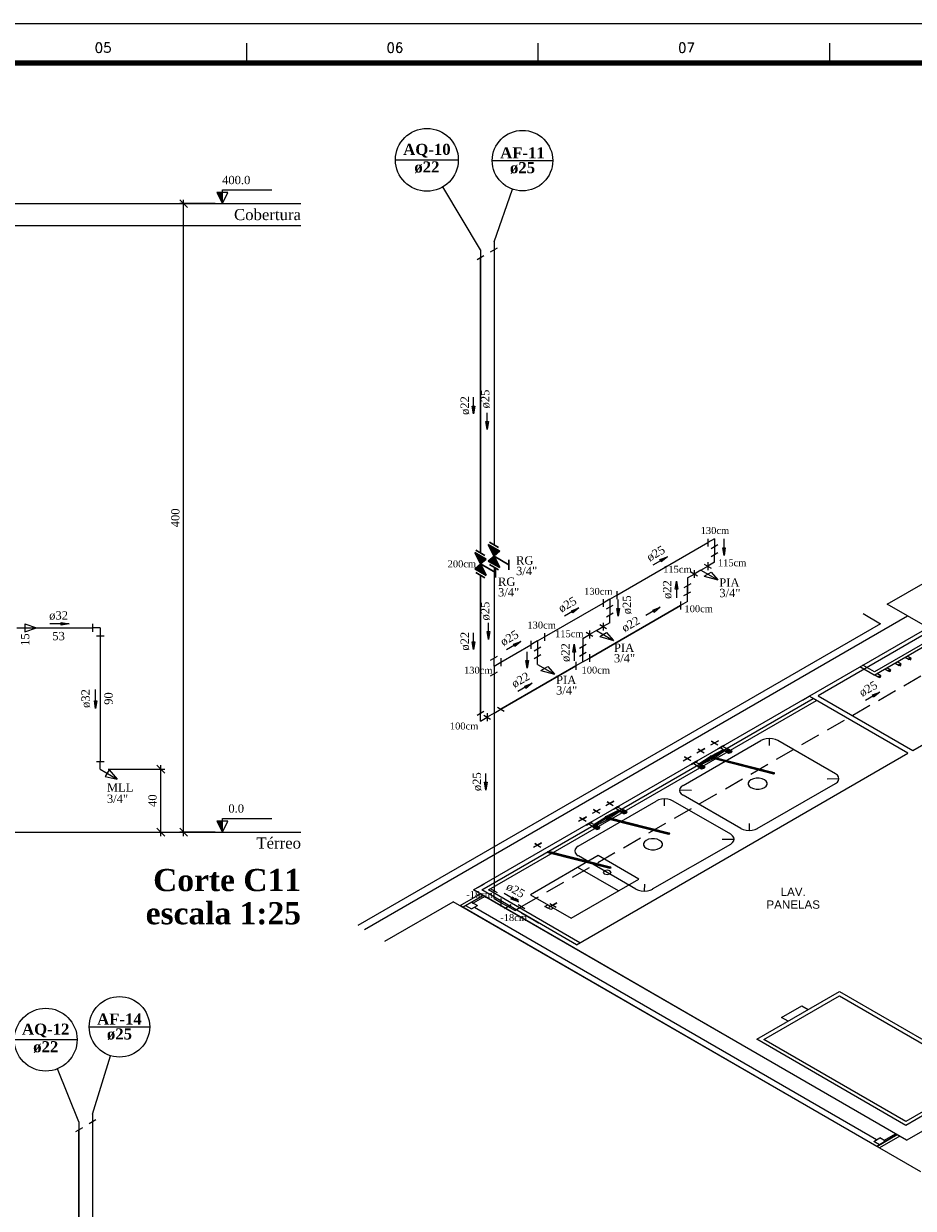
# Model space of a CAD drawing. Header units: millimetres. Extents: x 335 to 91625, y -1 to 84.
# Tile 49 of 62: x 367 to 389, y 53 to 84. Entities that reach past the tile are written whole.
import ezdxf

# ---------------------------------------------------------------- set-up
doc = ezdxf.new("R2010")
doc.units = ezdxf.units.MM
doc.header["$MEASUREMENT"] = 0
doc.linetypes.add('Dashed', pattern=[0.75, 0.5, -0.25])
for name, color, linetype, lineweight in [('AF-Colunas', 7, 'Continuous', 20), ('AF-Conexões', 7, 'Continuous', 20), ('AF-Conexões detalhe', 7, 'Continuous', 20), ('AF-Indicação coluna', 5, 'Continuous', 20), ('AF-Sentido tubo', 7, 'Continuous', 20), ('AF-Textos coluna', 7, 'Continuous', 20), ('AF-Textos conexão', 7, 'Continuous', 20), ('AF-Textos tubo', 7, 'Continuous', 20), ('AF-Tubos', 5, 'Continuous', 20), ('AF-Tubos detalhe', 5, 'Continuous', 20), ('AQ-Colunas', 7, 'Continuous', 20), ('AQ-Conexões detalhe', 7, 'Continuous', 20), ('AQ-Indicação coluna', 5, 'Continuous', 20), ('AQ-Sentido tubo', 7, 'Continuous', 20), ('AQ-Textos coluna', 7, 'Continuous', 20), ('AQ-Textos conexão', 7, 'Continuous', 20), ('AQ-Textos tubo', 7, 'Continuous', 20), ('AQ-Tubos detalhe', 1, 'Continuous', 30), ('DI-Cotas', 7, 'Continuous', 20), ('DI-Eixos', 7, 'Continuous', 20), ('DI-Níveis', 7, 'Continuous', 20), ('DI-Textos', 7, 'Continuous', 20), ('DI-Títulos', 3, 'Continuous', 30), ('Simbolos', 1, 'Continuous', 30), ('SIMBOLOS INT', 8, 'Continuous', 5), ('Simbolos_int', 1, 'Continuous', 30)]:
    doc.layers.add(name, color=color, linetype=linetype, lineweight=lineweight)
doc.layers.add('Margem', color=4, linetype='Continuous')
doc.styles.add('Arial', font='arial.ttf')
doc.styles.add('ROMANS', font='ROMANS')
doc.styles.add('TimesNewRoman', font='times.ttf')
doc.styles.add('TimesNewRomanN', font='timesbd.ttf')
doc.dimstyles.get("Standard").update_dxf_attribs({"dimtxt": 0.18, "dimasz": 0.18, "dimexe": 0.18, "dimexo": 0.0625, "dimgap": 0.09, "dimtad": 0, "dimtih": 1, "dimtoh": 1, "dimdec": 4, "dimzin": 0, "dimdsep": 46, "dimtxsty": 'Standard', "dimcen": 0.09, "dimadec": 0, "dimazin": 0, "dimtfac": 1, "dimtdec": 4, "dimtofl": 0, "dimtmove": 0, "dimatfit": 3, "dimfxl": 0, "dimtolj": 1, "dimtzin": 0, "dimarcsym": 0})
doc.dimstyles.new('UM_25.000000', dxfattribs={"dimtxt": 0.18, "dimasz": 0.2, "dimexe": 0.1, "dimexo": 0.2, "dimgap": 0, "dimtad": 1, "dimtih": 1, "dimtoh": 1, "dimdec": 1, "dimlfac": 25, "dimzin": 0, "dimdsep": 46, "dimtxsty": 'Standard', "dimblk": 'CLOSED', "dimblk1": 'CLOSED', "dimblk2": 'CLOSED', "dimcen": 0.09, "dimdle": 0.1, "dimadec": 1, "dimazin": 2, "dimtfac": 1, "dimtdec": 4, "dimtofl": 0, "dimtmove": 0, "dimatfit": 3, "dimldrblk": 'CLOSED', "dimfxl": 0, "dimtolj": 1, "dimarcsym": 0})

# ---------------------------------------------------------------- blocks, each defined once
blk = doc.blocks.new('_OBLIQUE')
at = {"color": 0, "linetype": 'ByBlock', "lineweight": -2}
blk.add_line((-0.5, -0.5), (0.5, 0.5), dxfattribs=at)
blk = doc.blocks.new('*D3')
at = {"layer": 'Defpoints', "color": 0}
for p in [(370.861, 79.006), (371.861, 79.006), (371.861, 63.006)]:
    blk.add_point(p, dxfattribs=at)
at = {"layer": 'DI-Cotas', "color": 0, "linetype": 'Continuous', "lineweight": -2}
for p, q in [((370.861, 62.906), (370.861, 79.106)), ((371.661, 79.006), (370.761, 79.006)), ((371.661, 63.006), (370.761, 63.006))]:
    blk.add_line(p, q, dxfattribs=at)
at = {"layer": 'DI-Cotas', "color": 0, "lineweight": -2, "xscale": 0.2, "yscale": 0.2, "zscale": 0.2}
for p, rotation in [((370.861, 79.006), 90), ((370.861, 63.006), 270)]:
    blk.add_blockref('_OBLIQUE', p, dxfattribs=dict(at, rotation=rotation))
at = {"layer": 'DI-Cotas', "color": 7, "insert": (370.649, 71.006), "char_height": 0.2118, "attachment_point": 5, "rotation": 90, "style": 'TimesNewRoman'}
blk.add_mtext('\\A1;400', dxfattribs=at)
blk = doc.blocks.new('*D4')
at = {"color": 0, "lineweight": -2}
for p, q in [((368.937, 64.606), (370.379, 64.606)), ((370.279, 62.906), (370.279, 64.706)), ((367.079, 63.006), (370.379, 63.006))]:
    blk.add_line(p, q, dxfattribs=at)
at = {"layer": 'Defpoints', "color": 0}
for p in [(368.737, 64.606), (370.279, 64.606), (366.879, 63.006)]:
    blk.add_point(p, dxfattribs=at)
at = {"color": 0, "lineweight": -2, "xscale": 0.2, "yscale": 0.2, "zscale": 0.2}
for p, rotation in [((370.279, 64.606), 90), ((370.279, 63.006), 270)]:
    blk.add_blockref('_OBLIQUE', p, dxfattribs=dict(at, rotation=rotation))
at = {"color": 7, "insert": (370.067, 63.806), "char_height": 0.2118, "attachment_point": 5, "rotation": 90, "style": 'TimesNewRoman'}
blk.add_mtext('\\A1;40', dxfattribs=at)

msp = doc.modelspace()

# ---------------------------------------------------------------- hatches: boundary and pattern name
at = {"layer": 'DI-Níveis', "linetype": 'Continuous'}
for points in [[(371.8496, 79.0057), (371.8496, 79.2857), (371.7096, 79.2857), (371.8496, 79.0057)], [(371.8496, 63.0057), (371.8496, 63.2857), (371.7096, 63.2857), (371.8496, 63.0057)]]:
    msp.add_hatch(color=256, dxfattribs=at).paths.add_polyline_path(points)
at = {"layer": 'Simbolos', "linetype": 'Continuous'}
for points in [[(378.7675, 70.032), (378.6212, 70.3265), (378.9122, 70.1585)], [(378.4211, 69.832), (378.2748, 70.1265), (378.5658, 69.9585)], [(378.6212, 69.9065), (378.9122, 69.7385), (378.7675, 70.032)], [(378.2748, 69.7065), (378.5658, 69.5385), (378.4211, 69.832)]]:
    msp.add_hatch(color=256, dxfattribs=at).paths.add_polyline_path(points)

# ---------------------------------------------------------------- linework, layer by layer
at = {"color": 7}
for p, q in [((378.2466, 61.532), (400.4636, 74.359)), ((388.7826, 68.809), (389.8166, 69.406)), ((391.7646, 68.992), (388.4576, 67.082)), ((389.8166, 68.212), (388.7826, 68.809)), ((375.4706, 60.527), (389.2996, 68.51)), ((388.1676, 68.57), (388.6136, 68.312)), ((388.6136, 68.312), (375.2996, 60.626)), ((388.4546, 67.003), (390.1536, 67.984)), ((388.4576, 67.082), (388.1586, 67.255)), ((388.9826, 67.307), (389.0866, 67.247)), ((389.1386, 67.277), (389.0346, 67.337)), ((389.2396, 67.456), (389.3436, 67.396)), ((389.3956, 67.426), (389.2916, 67.486)), ((388.4546, 67.003), (388.0886, 67.214)), ((388.4656, 67.009), (388.5696, 66.949)), ((388.6236, 66.98), (388.5196, 67.04)), ((388.7256, 67.159), (388.8286, 67.099)), ((388.8786, 67.127), (388.7746, 67.187)), ((378.4546, 61.532), (386.8986, 66.407)), ((378.6236, 61.534), (386.9816, 66.359)), ((389.3126, 65.014), (386.8986, 66.407)), ((380.8686, 60.139), (389.3126, 65.014)), ((389.2786, 55.164), (400.8476, 61.843)), ((389.2786, 55.164), (378.2466, 61.532)), ((380.8686, 60.139), (378.4546, 61.532)), ((380.9546, 60.188), (378.6236, 61.534)), ((375.9876, 60.228), (377.7296, 61.234)), ((389.6436, 54.356), (377.7296, 61.234)), ((377.9046, 61.133), (378.4216, 61.432)), ((378.4866, 61.394), (377.9686, 61.096)), ((377.9686, 61.096), (378.4866, 61.394)), ((378.1926, 61.225), (377.9686, 61.096)), ((378.0396, 61.136), (378.1926, 61.225)), ((378.1926, 61.225), (378.3456, 61.136)), ((378.1926, 61.225), (378.2366, 61.199)), ((378.5306, 61.369), (378.2366, 61.199)), ((378.5306, 61.369), (378.4216, 61.432)), ((378.4216, 61.432), (378.4866, 61.394)), ((378.4866, 61.394), (389.0366, 55.303)), ((377.9046, 61.133), (377.9686, 61.096)), ((377.9686, 61.096), (377.9046, 61.133)), ((388.5196, 55.005), (377.9686, 61.096)), ((378.0396, 61.136), (378.1926, 61.048)), ((378.1926, 61.048), (378.3456, 61.136)), ((378.2676, 61.091), (388.5146, 55.176)), ((388.4396, 55.132), (388.5926, 55.221)), ((388.5196, 55.005), (389.0366, 55.303)), ((389.0366, 55.303), (388.5196, 55.005)), ((389.1066, 55.263), (388.5896, 54.964)), ((388.7436, 55.134), (388.5926, 55.221)), ((388.7016, 55.158), (388.9956, 55.327)), ((388.9956, 55.327), (389.1066, 55.263)), ((389.0366, 55.303), (389.1066, 55.263)), ((388.5896, 55.045), (388.4396, 55.132)), ((388.7436, 55.134), (388.5196, 55.005)), ((388.5896, 54.964), (388.5196, 55.005)), ((388.5896, 54.964), (388.5196, 55.005)), ((388.5896, 55.045), (388.7436, 55.134)), ((388.7016, 55.158), (388.7436, 55.134))]:
    msp.add_line(p, q, dxfattribs=at)
at = {"color": 7, "linetype": 'Dashed'}
for p, q in [((386.6236, 66.368), (386.7946, 66.467)), ((388.3456, 65.572), (386.7946, 66.467)), ((378.3506, 61.592), (378.5226, 61.691)), ((379.3039, 61.3203), (379.3899, 61.2703)), ((379.4706, 60.946), (379.5596, 60.895)), ((379.5596, 60.895), (379.9016, 60.697)), ((379.8186, 60.745), (379.9016, 60.697))]:
    msp.add_line(p, q, dxfattribs=at)
at = {"color": 8}
for p, q in [((383.5836, 64.193), (385.5656, 65.338)), ((384.4796, 65.131), (384.6276, 65.216)), ((384.6356, 65.212), (384.4876, 65.126)), ((384.5866, 65.192), (384.5186, 65.153)), ((384.7446, 65.011), (384.5366, 65.155)), ((384.8336, 65.062), (384.5916, 65.186)), ((384.6356, 65.212), (384.6276, 65.216)), ((385.7816, 65.213), (385.7846, 65.389)), ((387.4646, 64.49), (385.9976, 65.338)), ((383.9886, 64.742), (384.2716, 64.93)), ((384.0096, 64.73), (384.2716, 64.882)), ((384.0306, 64.718), (384.3576, 64.88)), ((384.6046, 65.098), (384.2796, 64.934)), ((384.2906, 64.916), (385.9166, 64.502)), ((384.3036, 64.894), (385.8826, 64.492)), ((384.3316, 64.925), (385.9006, 64.526)), ((384.6206, 65.083), (384.3626, 64.934)), ((384.6466, 65.074), (384.3966, 64.906)), ((384.4876, 65.126), (384.4796, 65.131)), ((384.6516, 65.065), (384.7396, 65.116)), ((384.7446, 65.011), (384.6516, 65.065)), ((384.7446, 65.023), (384.6616, 65.071)), ((384.7316, 65.045), (384.6746, 65.078)), ((384.7556, 65.059), (384.6986, 65.092)), ((384.7736, 65.069), (384.7166, 65.102)), ((384.8176, 65.065), (384.7346, 65.113)), ((384.8336, 65.062), (384.7396, 65.116)), ((383.9396, 64.819), (383.7886, 64.732)), ((383.7966, 64.727), (383.7886, 64.732)), ((383.7966, 64.727), (383.9476, 64.814)), ((383.8976, 64.795), (383.8276, 64.754)), ((384.0536, 64.612), (383.8456, 64.756)), ((384.1446, 64.664), (383.9006, 64.787)), ((383.9476, 64.814), (383.9396, 64.819)), ((384.0516, 64.718), (383.9606, 64.666)), ((384.0536, 64.612), (383.9606, 64.666)), ((384.0536, 64.624), (383.9706, 64.672)), ((384.0406, 64.646), (383.9836, 64.679)), ((384.0666, 64.661), (384.0096, 64.694)), ((384.0826, 64.67), (384.0256, 64.703)), ((384.1266, 64.666), (384.0436, 64.714)), ((384.1446, 64.664), (384.0516, 64.718)), ((385.4746, 63.101), (387.4646, 64.241)), ((387.2496, 64.366), (387.5506, 64.369)), ((383.7996, 64.069), (383.5006, 64.07)), ((385.0516, 63.097), (383.5836, 63.944)), ((380.9126, 62.651), (382.8976, 63.797)), ((381.8036, 63.586), (381.9546, 63.673)), ((381.9626, 63.668), (381.8116, 63.581)), ((381.9156, 63.65), (381.8456, 63.61)), ((382.1626, 63.52), (381.9156, 63.641)), ((381.9626, 63.668), (381.9546, 63.673)), ((383.1136, 63.673), (383.1106, 63.845)), ((384.7966, 62.95), (383.3286, 63.797)), ((381.3126, 63.197), (381.6036, 63.389)), ((381.3366, 63.187), (381.6066, 63.343)), ((381.3566, 63.175), (381.6846, 63.337)), ((381.9336, 63.556), (381.6086, 63.392)), ((381.6196, 63.374), (383.2486, 62.962)), ((381.6326, 63.352), (383.2116, 62.95)), ((381.6586, 63.382), (383.2306, 62.984)), ((381.9516, 63.542), (381.6926, 63.392)), ((381.9756, 63.532), (381.7286, 63.365)), ((381.8116, 63.581), (381.8036, 63.586)), ((382.0766, 63.47), (381.8636, 63.611)), ((381.9836, 63.524), (382.0686, 63.574)), ((382.0766, 63.47), (381.9836, 63.524)), ((382.0716, 63.479), (381.9886, 63.527)), ((382.0606, 63.503), (382.0036, 63.536)), ((382.0816, 63.515), (382.0246, 63.548)), ((382.1026, 63.527), (382.0456, 63.56)), ((382.1416, 63.52), (382.0586, 63.568)), ((382.1626, 63.52), (382.0686, 63.574)), ((381.2636, 63.274), (381.1156, 63.188)), ((381.1236, 63.184), (381.1156, 63.188)), ((381.1236, 63.184), (381.2716, 63.269)), ((381.2246, 63.251), (381.1566, 63.212)), ((381.3856, 63.071), (381.1756, 63.214)), ((381.4716, 63.121), (381.2266, 63.244)), ((381.2716, 63.269), (381.2636, 63.274)), ((381.3776, 63.175), (381.2916, 63.125)), ((381.3856, 63.071), (381.2916, 63.125)), ((381.3826, 63.082), (381.2996, 63.13)), ((381.3696, 63.104), (381.3126, 63.137)), ((381.3906, 63.116), (381.3336, 63.149)), ((381.4116, 63.128), (381.3546, 63.161)), ((381.4506, 63.121), (381.3676, 63.169)), ((381.4716, 63.121), (381.3776, 63.175)), ((385.2666, 63.221), (385.2666, 63.05)), ((384.5816, 62.825), (384.8776, 62.825)), ((380.1226, 62.51), (381.7516, 62.098)), ((380.1356, 62.488), (381.7156, 62.086)), ((380.1616, 62.518), (381.7336, 62.12)), ((382.8046, 61.559), (384.7966, 62.701)), ((381.4196, 62.407), (379.6966, 61.412)), ((382.3836, 61.556), (380.9156, 62.404)), ((382.4536, 61.81), (381.4196, 62.407)), ((381.9366, 61.511), (380.9026, 62.108)), ((380.7306, 60.815), (382.4536, 61.81)), ((382.5966, 61.679), (382.5906, 61.505)), ((379.6966, 61.412), (380.7306, 60.815)), ((380.0656, 61.115), (380.1386, 61.157)), ((380.2116, 61.031), (380.0656, 61.115)), ((380.2836, 61.073), (380.2116, 61.031))]:
    msp.add_line(p, q, dxfattribs=at)
at = {"color": 7}
for points in [[(387.0236, 66.479), (389.4366, 65.086), (396.3326, 69.067), (393.9186, 70.46), (387.0236, 66.479)], [(389.1356, 67.276), (389.0746, 67.266), (389.1186, 67.241), (389.1356, 67.276)], [(389.3976, 67.427), (389.3366, 67.418), (389.3816, 67.392), (389.3976, 67.427)], [(388.6236, 66.98), (388.5626, 66.971), (388.6076, 66.945), (388.6236, 66.98)], [(388.8756, 67.126), (388.8146, 67.116), (388.8596, 67.091), (388.8756, 67.126)], [(389.2556, 55.54), (385.4616, 57.73), (387.5666, 58.945), (391.3596, 56.755), (389.2556, 55.54)], [(386.2596, 58.19), (386.0936, 58.286), (386.6046, 58.582), (386.7716, 58.486)]]:
    msp.add_lwpolyline(points, dxfattribs=at)
at = {"color": 8}
for points in [[(385.9966, 65.338), (385.9336, 65.366), (385.8606, 65.383), (385.7816, 65.389), (385.7026, 65.383), (385.6296, 65.366), (385.5656, 65.338)], [(384.2766, 64.936), (384.2746, 64.886), (384.3606, 64.882)], [(384.3846, 64.913), (384.3436, 64.945), (384.2766, 64.936)], [(384.3336, 64.926), (384.2946, 64.917), (384.3096, 64.895)], [(384.7376, 65.034), (384.7456, 65.039), (384.7376, 65.045)], [(384.7496, 65.055), (384.7436, 65.05), (384.7406, 65.043)], [(384.7406, 65.033), (384.7436, 65.026), (384.7496, 65.021)], [(384.7416, 65.016), (384.8096, 65.028), (384.8306, 65.067)], [(384.7446, 65.058), (384.7566, 65.058), (384.7566, 65.065)], [(384.8356, 65.064), (384.7476, 65.064), (384.7476, 65.012)], [(384.7616, 65.014), (384.7616, 65.021), (384.7496, 65.021)], [(384.7826, 65.068), (384.7716, 65.066), (384.7616, 65.063)], [(384.7756, 65.066), (384.7836, 65.061), (384.7926, 65.066)], [(384.8046, 65.045), (384.7786, 65.031), (384.8046, 65.045)], [(384.8216, 65.063), (384.8116, 65.066), (384.8006, 65.068)], [(384.8216, 65.062), (384.8216, 65.055), (384.8336, 65.055)], [(384.0466, 64.635), (384.0546, 64.64), (384.0466, 64.646)], [(384.0606, 64.658), (384.0546, 64.652), (384.0516, 64.646)], [(384.0516, 64.635), (384.0546, 64.629), (384.0606, 64.623)], [(384.0536, 64.618), (384.1206, 64.63), (384.1416, 64.669)], [(384.0556, 64.661), (384.0676, 64.661), (384.0686, 64.668)], [(384.1476, 64.666), (384.0586, 64.666), (384.0586, 64.615)], [(384.0706, 64.615), (384.0706, 64.622), (384.0586, 64.622)], [(384.0946, 64.67), (384.0836, 64.668), (384.0726, 64.665)], [(384.0866, 64.669), (384.0956, 64.664), (384.1036, 64.669)], [(384.1156, 64.648), (384.0906, 64.633), (384.1156, 64.648)], [(384.1336, 64.665), (384.1226, 64.668), (384.1116, 64.67)], [(384.1306, 64.663), (384.1306, 64.656), (384.1426, 64.656)], [(385.6576, 64.338), (385.5956, 64.364), (385.5236, 64.377), (385.4476, 64.377), (385.3746, 64.364), (385.3126, 64.338), (385.2686, 64.302), (385.2446, 64.261), (385.2446, 64.216), (385.2686, 64.175), (385.3126, 64.139), (385.3746, 64.113), (385.4476, 64.1), (385.5236, 64.1), (385.5956, 64.113), (385.6576, 64.139), (385.7026, 64.175), (385.7256, 64.216), (385.7256, 64.261), (385.7026, 64.302), (385.6576, 64.338)], [(385.8766, 64.492), (385.9146, 64.5), (385.8996, 64.522)], [(387.4646, 64.242), (387.5136, 64.278), (387.5436, 64.32), (387.5536, 64.366), (387.5436, 64.412), (387.5136, 64.454), (387.4646, 64.49)], [(383.5836, 64.193), (383.5356, 64.157), (383.5046, 64.115), (383.4946, 64.069), (383.5046, 64.023), (383.5356, 63.981), (383.5836, 63.945)], [(383.3286, 63.797), (383.2656, 63.825), (383.1926, 63.843), (383.1136, 63.849), (383.0346, 63.843), (382.9606, 63.825), (382.8976, 63.797)], [(381.6006, 63.391), (381.5986, 63.341), (381.6846, 63.337)], [(381.7086, 63.368), (381.6676, 63.4), (381.6006, 63.391)], [(381.6576, 63.381), (381.6186, 63.372), (381.6336, 63.35)], [(382.0646, 63.491), (382.0726, 63.496), (382.0646, 63.501)], [(382.0756, 63.512), (382.0706, 63.506), (382.0666, 63.5)], [(382.0666, 63.489), (382.0706, 63.483), (382.0756, 63.477)], [(382.0686, 63.472), (382.1356, 63.484), (382.1566, 63.523)], [(382.0706, 63.515), (382.0826, 63.515), (382.0836, 63.522)], [(382.1626, 63.52), (382.0736, 63.52), (382.0736, 63.469)], [(382.0856, 63.469), (382.0856, 63.476), (382.0736, 63.476)], [(382.1096, 63.524), (382.0986, 63.522), (382.0876, 63.519)], [(382.1306, 63.502), (382.1056, 63.487), (382.1306, 63.502)], [(382.1066, 63.526), (382.1156, 63.521), (382.1246, 63.526)], [(382.1486, 63.519), (382.1386, 63.522), (382.1266, 63.524)], [(382.1456, 63.517), (382.1456, 63.51), (382.1576, 63.51)], [(381.3846, 63.113), (381.3786, 63.107), (381.3756, 63.101)], [(381.3756, 63.093), (381.3836, 63.099), (381.3756, 63.104)], [(381.3756, 63.09), (381.3786, 63.084), (381.3846, 63.078)], [(381.3776, 63.073), (381.4446, 63.085), (381.4656, 63.124)], [(381.3796, 63.116), (381.3916, 63.116), (381.3926, 63.123)], [(381.4716, 63.121), (381.3826, 63.121), (381.3826, 63.07)], [(381.3946, 63.07), (381.3946, 63.077), (381.3826, 63.077)], [(381.4186, 63.125), (381.4076, 63.123), (381.3966, 63.12)], [(381.4396, 63.103), (381.4146, 63.088), (381.4396, 63.103)], [(381.4186, 63.128), (381.4276, 63.123), (381.4356, 63.128)], [(381.4576, 63.12), (381.4466, 63.123), (381.4356, 63.125)], [(381.4546, 63.118), (381.4546, 63.111), (381.4666, 63.111)], [(385.0516, 63.097), (385.1146, 63.069), (385.1886, 63.052), (385.2666, 63.046), (385.3456, 63.052), (385.4196, 63.069), (385.4826, 63.097)], [(382.9866, 62.796), (382.9256, 62.822), (382.8526, 62.835), (382.7766, 62.835), (382.7036, 62.822), (382.6426, 62.796), (382.5976, 62.76), (382.5736, 62.719), (382.5736, 62.674), (382.5976, 62.633), (382.6426, 62.597), (382.7036, 62.571), (382.7766, 62.558), (382.8526, 62.558), (382.9256, 62.571), (382.9866, 62.597), (383.0316, 62.633), (383.0556, 62.674), (383.0556, 62.719), (383.0316, 62.76), (382.9866, 62.796)], [(383.2106, 62.953), (383.2496, 62.961), (383.2346, 62.983)], [(384.7966, 62.701), (384.8446, 62.738), (384.8756, 62.78), (384.8856, 62.825), (384.8756, 62.871), (384.8446, 62.913), (384.7966, 62.95)], [(380.9126, 62.651), (380.8646, 62.615), (380.8336, 62.573), (380.8236, 62.527), (380.8336, 62.481), (380.8646, 62.439), (380.9126, 62.403)], [(381.7206, 62.023), (381.6476, 62.04), (381.5756, 62.023), (381.5456, 61.981), (381.5756, 61.939), (381.6476, 61.922), (381.7206, 61.939), (381.7506, 61.981), (381.7206, 62.023)], [(381.7136, 62.088), (381.7526, 62.097), (381.7376, 62.119)], [(382.3806, 61.555), (382.4436, 61.527), (382.5176, 61.51), (382.5966, 61.504), (382.6756, 61.51), (382.7486, 61.527), (382.8116, 61.555)]]:
    msp.add_lwpolyline(points, dxfattribs=at)
at = {"color": 7}
msp.add_lwpolyline([(389.2556, 55.639), (385.6386, 57.727), (387.5686, 58.841), (391.1856, 56.753), (389.2556, 55.639)], close=True, dxfattribs=at)
at = {"layer": 'AF-Colunas', "linetype": 'Continuous'}
for p, q in [((378.6801, 77.7825), (378.8533, 77.8825)), ((378.7667, 78.0325), (378.7667, 77.8325)), ((368.5402, 55.8282), (368.5402, 55.6282)), ((368.6268, 55.6782), (368.4536, 55.5782))]:
    msp.add_line(p, q, dxfattribs=at)
at = {"layer": 'AF-Conexões', "linetype": 'Continuous'}
for p, q in [((379.0337, 61.0584), (379.2069, 61.1584)), ((379.2935, 61.0084), (379.1203, 61.1084)), ((379.2935, 61.0084), (379.4667, 61.1084)), ((379.3801, 61.1584), (379.5533, 61.0584))]:
    msp.add_line(p, q, dxfattribs=at)
at = {"layer": 'AF-Conexões detalhe', "linetype": 'Continuous'}
for p, q in [((384.2102, 70.4751), (384.2102, 70.2751)), ((384.3834, 70.4751), (384.2102, 70.3751)), ((384.2968, 70.2251), (384.47, 70.3251)), ((384.3834, 70.4751), (384.3834, 70.2751)), ((384.2968, 70.0251), (384.47, 70.1251)), ((384.3834, 69.8751), (384.3834, 70.0751)), ((384.2102, 69.8751), (384.2102, 69.6751)), ((384.3834, 69.8751), (384.2102, 69.7751)), ((381.8918, 69.137), (381.8918, 68.937)), ((381.5454, 68.937), (381.5454, 68.737)), ((381.7186, 68.937), (381.5454, 68.837)), ((381.632, 68.687), (381.8052, 68.787)), ((381.7186, 68.937), (381.8918, 69.037)), ((381.7186, 68.937), (381.7186, 68.737)), ((381.632, 68.487), (381.8052, 68.587)), ((381.7186, 68.337), (381.7186, 68.537)), ((366.6126, 68.2057), (366.8126, 68.2057)), ((366.8126, 68.3057), (366.8126, 68.1057)), ((366.8126, 68.3057), (367.1126, 68.2057)), ((366.8126, 68.1057), (367.1126, 68.2057)), ((368.5369, 68.3057), (368.5369, 68.1057)), ((368.7369, 68.2057), (368.5369, 68.2057)), ((368.7369, 68.2057), (368.7369, 68.0057)), ((381.5454, 68.337), (381.5454, 68.137)), ((381.7186, 68.337), (381.5454, 68.237)), ((368.6369, 68.0057), (368.8369, 68.0057)), ((379.7038, 67.8733), (379.7038, 67.6733)), ((379.877, 67.8733), (379.7038, 67.7733)), ((379.877, 67.8733), (380.0502, 67.9733)), ((379.877, 67.8733), (379.877, 67.6733)), ((380.0502, 68.0733), (380.0502, 67.8733)), ((379.7904, 67.6233), (379.9636, 67.7233)), ((378.6801, 67.3825), (378.8533, 67.4825)), ((378.7667, 67.2325), (378.7667, 67.4325)), ((378.7667, 67.2325), (378.9399, 67.3325)), ((378.9399, 67.4325), (378.9399, 67.2325)), ((379.7904, 67.4233), (379.9636, 67.5233)), ((379.877, 67.2733), (379.877, 67.4733)), ((379.877, 67.2733), (380.31, 67.0233)), ((378.6801, 66.9825), (378.8533, 67.0825)), ((378.7667, 67.2325), (378.7667, 67.0325)), ((379.9636, 67.1233), (380.1368, 67.2233)), ((379.9636, 67.1233), (380.31, 67.0233)), ((380.1368, 67.2233), (380.31, 67.0233)), ((368.6369, 64.8057), (368.8369, 64.8057)), ((368.7369, 64.6057), (368.7369, 64.8057)), ((368.7369, 64.6057), (369.1699, 64.3557)), ((368.9601, 64.5923), (368.8601, 64.4191)), ((368.9601, 64.5923), (369.1699, 64.3557)), ((368.8601, 64.4191), (369.1699, 64.3557)), ((378.8533, 61.4625), (378.6801, 61.5625)), ((378.7667, 61.3125), (378.7667, 61.5125)), ((378.7667, 61.3125), (378.9399, 61.2125)), ((378.9399, 61.3125), (378.9399, 61.1125))]:
    msp.add_line(p, q, dxfattribs=at)
at = {"layer": 'AF-Indicação coluna'}
for p, q in [((378.7221, 80.1016), (380.2621, 80.1016)), ((378.7667, 78.0325), (379.2374, 79.375)), ((368.4551, 58.0481), (369.9951, 58.0481)), ((368.5402, 55.8282), (368.9981, 57.3123))]:
    msp.add_line(p, q, dxfattribs=at)
for centre in [(379.4921, 80.1016), (369.2251, 58.0481)]:
    msp.add_circle(centre, 0.77, dxfattribs=at)
at = {"layer": 'AF-Tubos', "linetype": 'Dashed'}
for p, q in [((379.4667, 61.1084), (397.8063, 71.6967)), ((378.9399, 61.2125), (379.1203, 61.1084))]:
    msp.add_line(p, q, dxfattribs=at)
at = {"layer": 'AF-Tubos detalhe'}
for p, q in [((378.7667, 77.8325), (378.7667, 70.3155)), ((381.8918, 69.037), (384.2101, 70.3751)), ((384.3834, 70.2751), (384.3834, 70.0751)), ((378.7667, 69.7495), (378.7667, 67.4325)), ((384.2102, 69.7751), (384.2113, 69.7757)), ((380.0502, 67.9733), (381.5454, 68.8369)), ((381.7186, 68.737), (381.7186, 68.537)), ((366.8126, 68.2057), (368.5369, 68.2057)), ((381.5456, 68.2367), (381.5468, 68.2374)), ((368.7369, 68.0057), (368.7369, 64.8057)), ((378.9399, 67.3325), (379.7038, 67.7733)), ((379.877, 67.6733), (379.877, 67.4733)), ((378.7667, 67.0325), (378.7667, 61.5125)), ((368.5402, 55.6282), (368.5402, 48.1112))]:
    msp.add_line(p, q, dxfattribs=at)
at = {"layer": 'AQ-Colunas', "linetype": 'Continuous'}
for p, q in [((378.4203, 77.8325), (378.4203, 77.6325)), ((378.3337, 77.5825), (378.5069, 77.6825)), ((368.1938, 55.6282), (368.1938, 55.4282)), ((368.2804, 55.4782), (368.1072, 55.3782))]:
    msp.add_line(p, q, dxfattribs=at)
at = {"layer": 'AQ-Conexões detalhe', "linetype": 'Continuous'}
for p, q in [((384.0381, 69.6757), (383.865, 69.5756)), ((383.8658, 69.676), (383.8658, 69.476)), ((384.0381, 69.6757), (384.2113, 69.7757)), ((384.0381, 69.6757), (384.4711, 69.4257)), ((384.1247, 69.8257), (384.2979, 69.7257)), ((383.6926, 69.476), (383.8658, 69.576)), ((383.6926, 69.476), (383.6926, 69.276)), ((383.9517, 69.5257), (383.7784, 69.6256)), ((384.1247, 69.5257), (384.2979, 69.6257)), ((384.1247, 69.5257), (384.4711, 69.4257)), ((384.2979, 69.6257), (384.4711, 69.4257)), ((383.6054, 69.0263), (383.7786, 69.1263)), ((383.7792, 69.326), (383.606, 69.226)), ((383.692, 68.8763), (383.692, 69.0763)), ((383.5188, 68.8763), (383.5188, 68.6763)), ((383.692, 68.8763), (383.5188, 68.7763)), ((381.3738, 68.1371), (381.5466, 68.2373)), ((381.4599, 68.2872), (381.6334, 68.1874)), ((381.0281, 67.9377), (381.2013, 68.0377)), ((381.0281, 67.9377), (381.0281, 67.7377)), ((381.2871, 67.9871), (381.1139, 68.0872)), ((381.3738, 68.1371), (381.2005, 68.0372)), ((381.2013, 68.1377), (381.2013, 67.9377)), ((381.3738, 68.1371), (381.8068, 67.8871)), ((381.4604, 67.9871), (381.6336, 68.0871)), ((381.4604, 67.9871), (381.8068, 67.8871)), ((381.6336, 68.0871), (381.8068, 67.8871)), ((380.9415, 67.6877), (381.1147, 67.7877)), ((380.9415, 67.4877), (381.1147, 67.5877)), ((380.8549, 67.3377), (380.8549, 67.1377)), ((381.0281, 67.3377), (380.8549, 67.2377)), ((381.0281, 67.3377), (381.0281, 67.5377)), ((381.0281, 67.3377), (381.2013, 67.4377)), ((381.2013, 67.5377), (381.2013, 67.3377)), ((378.3337, 65.9825), (378.5069, 66.0825)), ((378.7667, 66.0325), (378.9399, 66.1325)), ((378.8533, 66.1825), (379.0265, 66.0825)), ((378.4203, 65.8325), (378.4203, 66.0325)), ((378.4203, 65.8325), (378.5935, 65.9325)), ((378.5069, 65.9825), (378.6801, 65.8825)), ((378.5935, 66.0325), (378.5935, 65.8325)), ((378.7667, 66.0325), (378.5935, 65.9325))]:
    msp.add_line(p, q, dxfattribs=at)
at = {"layer": 'AQ-Indicação coluna'}
for p, q in [((376.2574, 80.1204), (377.8574, 80.1204)), ((378.4203, 77.8325), (377.4668, 79.4331)), ((366.5463, 57.7214), (368.1463, 57.7214)), ((368.1938, 55.6282), (367.6465, 56.9799))]:
    msp.add_line(p, q, dxfattribs=at)
for centre in [(377.0574, 80.1204), (367.3463, 57.7214)]:
    msp.add_circle(centre, 0.8, dxfattribs=at)
at = {"layer": 'AQ-Tubos detalhe'}
for p, q in [((378.4203, 77.6325), (378.4203, 70.1155)), ((378.4203, 69.5495), (378.4203, 66.0325)), ((383.8658, 69.5761), (383.865, 69.5756)), ((383.6922, 69.0763), (383.6924, 69.276)), ((381.2013, 67.4377), (383.5188, 68.7763)), ((381.2013, 68.0376), (381.2005, 68.0372)), ((381.0281, 67.5377), (381.0281, 67.7377)), ((378.9399, 66.1325), (380.8549, 67.2377)), ((368.1938, 55.4282), (368.1938, 47.9112))]:
    msp.add_line(p, q, dxfattribs=at)
at = {"layer": 'DI-Eixos'}
for p, q in [((359.9076, 79.0057), (373.8496, 79.0057)), ((359.9076, 78.4457), (373.8496, 78.4457)), ((359.9076, 63.0057), (373.8496, 63.0057))]:
    msp.add_line(p, q, dxfattribs=at)
at = {"layer": 'DI-Níveis', "linetype": 'Continuous'}
for points in [[(371.8496, 79.0057), (371.9896, 79.2857), (371.7096, 79.2857), (371.8496, 79.0057), (371.8496, 79.3557), (373.1096, 79.3557)], [(371.8496, 63.0057), (371.9896, 63.2857), (371.7096, 63.2857), (371.8496, 63.0057), (371.8496, 63.3557), (373.1096, 63.3557)]]:
    msp.add_lwpolyline(points, dxfattribs=at)
at = {"layer": 'Margem', "color": 1}
for p, q in [((482.8344, 83.5869), (335.3344, 83.5869)), ((372.4594, 83.0869), (372.4594, 82.5869)), ((379.8844, 83.0869), (379.8844, 82.5869)), ((387.3094, 83.0869), (387.3094, 82.5869))]:
    msp.add_line(p, q, dxfattribs=at)
at = {"layer": 'Margem', "lineweight": 100}
msp.add_line((337.8344, 82.5869), (481.8344, 82.5869), dxfattribs=at)
at = {"layer": 'Simbolos'}
for p, q in [((378.6212, 70.3265), (378.9122, 70.1585)), ((378.6212, 70.3265), (378.7675, 70.032)), ((378.6498, 70.383), (378.8827, 70.2485)), ((378.2748, 70.1265), (378.5658, 69.9585)), ((378.2748, 70.1265), (378.4211, 69.832)), ((378.6212, 69.9065), (378.7675, 70.032)), ((378.9122, 69.7385), (378.7667, 70.0325)), ((378.9122, 70.1585), (378.7675, 70.032)), ((378.7675, 70.032), (379.1477, 69.8125)), ((378.2748, 69.7065), (378.4211, 69.832)), ((378.2748, 69.7065), (378.5658, 69.5385)), ((378.5658, 69.5385), (378.4203, 69.8325)), ((378.5658, 69.9585), (378.4211, 69.832)), ((378.4211, 69.832), (378.8013, 69.6125)), ((378.6212, 69.9065), (378.9122, 69.7385)), ((378.6498, 69.817), (378.8827, 69.6825)), ((378.8013, 69.7385), (378.8013, 69.4865)), ((379.1477, 69.9385), (379.1477, 69.6865))]:
    msp.add_line(p, q, dxfattribs=at)
at = {"layer": 'SIMBOLOS INT', "linetype": 'Continuous'}
for p, q in [((384.4816, 65.332), (384.2796, 65.215)), ((384.3836, 65.275), (384.3106, 65.317)), ((384.3106, 65.317), (384.4686, 65.226)), ((384.3836, 65.275), (384.4816, 65.332)), ((383.7886, 64.932), (383.5856, 64.815)), ((383.6926, 64.876), (383.6196, 64.918)), ((383.6196, 64.918), (383.7776, 64.827)), ((383.6926, 64.876), (383.7886, 64.932)), ((384.1336, 65.131), (383.9316, 65.014)), ((384.0376, 65.076), (383.9646, 65.118)), ((383.9646, 65.118), (384.1236, 65.026)), ((384.0376, 65.076), (384.1336, 65.131)), ((381.8176, 63.794), (381.6146, 63.677)), ((381.7186, 63.737), (381.6466, 63.779)), ((381.6466, 63.779), (381.8046, 63.687)), ((381.7186, 63.737), (381.8176, 63.794)), ((381.1236, 63.393), (380.9216, 63.276)), ((381.0276, 63.338), (380.9556, 63.38)), ((380.9556, 63.38), (381.1136, 63.288)), ((381.0276, 63.338), (381.1236, 63.393)), ((381.4696, 63.593), (381.2666, 63.476)), ((381.3736, 63.537), (381.3006, 63.579)), ((381.3006, 63.579), (381.4596, 63.488)), ((381.3736, 63.537), (381.4696, 63.593)), ((379.9726, 62.729), (379.7706, 62.612)), ((379.8766, 62.673), (379.8046, 62.715)), ((379.8046, 62.715), (379.9626, 62.624)), ((379.8766, 62.673), (379.9726, 62.729)), ((380.1386, 61.073), (380.0656, 61.115)), ((380.3636, 61.203), (380.1606, 61.086)), ((380.1916, 61.188), (380.3506, 61.097)), ((380.2646, 61.146), (380.3636, 61.203))]:
    msp.add_line(p, q, dxfattribs=at)
at = {"layer": 'Simbolos_int'}
for p, q in [((378.3034, 70.183), (378.5363, 70.0485)), ((378.3034, 69.617), (378.5363, 69.4825))]:
    msp.add_line(p, q, dxfattribs=at)

# ---------------------------------------------------------------- texts
at = {"line_spacing_factor": 0.798}
for s, insert, char_height, width, attachment_point, style in [('130cm', (384.0316, 70.5932), 0.1765, 1.206537, 7, 'TimesNewRoman'), ('200cm', (377.5856, 69.7442), 0.1765, 1.206537, 7, 'TimesNewRoman'), ('115cm', (384.4706, 69.7712), 0.1765, 1.206537, 7, 'TimesNewRoman'), ('115cm', (383.0766, 69.6062), 0.1765, 1.206537, 7, 'TimesNewRoman'), ('130cm', (381.0616, 69.0442), 0.1765, 1.206537, 7, 'TimesNewRoman'), ('100cm', (383.6186, 68.6012), 0.1765, 1.206537, 7, 'TimesNewRoman'), ('130cm', (379.6166, 68.1852), 0.1765, 1.206537, 7, 'TimesNewRoman'), ('115cm', (380.3216, 67.9652), 0.1765, 1.206537, 7, 'TimesNewRoman'), ('130cm', (378.0026, 67.0352), 0.1765, 1.206537, 7, 'TimesNewRoman'), ('100cm', (380.9966, 67.0402), 0.1765, 1.206537, 7, 'TimesNewRoman'), ('100cm', (377.6426, 65.6162), 0.1765, 1.206537, 7, 'TimesNewRoman'), ('-18cm', (378.0586, 61.3272), 0.1765, 1.131129, 7, 'TimesNewRoman'), ('LAV.', (386.3876, 61.3799), 0.2118, 1.078612, 8, 'Arial'), ('PANELAS', (386.3886, 61.0519), 0.2118, 2.295383, 8, 'Arial'), ('-18cm', (378.9256, 60.7382), 0.1765, 1.131129, 7, 'TimesNewRoman')]:
    msp.add_mtext(s, dxfattribs=dict(at, insert=insert, char_height=char_height, width=width, attachment_point=attachment_point, style=style))
at = {"layer": 'AF-Textos coluna', "char_height": 0.2824, "attachment_point": 8, "line_spacing_factor": 0.798, "style": 'TimesNewRomanN'}
for s, insert, width in [('AF-11', (379.4926, 80.1582), 2.062425), ('ø25', (379.4926, 79.7632), 1.165063), ('AF-14', (369.2247, 58.1049), 2.062425), ('ø25', (369.2247, 57.7089), 1.165063)]:
    msp.add_mtext(s, dxfattribs=dict(at, insert=insert, width=width))
at = {"layer": 'AF-Textos conexão', "char_height": 0.2118, "attachment_point": 7, "line_spacing_factor": 0.798, "style": 'TimesNewRoman'}
for s, insert, width in [('RG', (379.3286, 69.8139), 0.690797), ('3/4"', (379.3286, 69.5449), 0.841075), ('PIA', (380.3476, 66.7729), 0.79987), ('3/4"', (380.3476, 66.5049), 0.841075), ('MLL', (368.9059, 64.0385), 1.047102), ('3/4"', (368.9059, 63.7455), 0.841075)]:
    msp.add_mtext(s, dxfattribs=dict(at, insert=insert, width=width))
at = {"layer": 'AF-Textos tubo', "char_height": 0.2118, "width": 0.748969, "attachment_point": 8, "line_spacing_factor": 0.798, "style": 'TimesNewRoman'}
for s, insert, rotation in [('ø25', (378.6607, 74.032), 90.00021), ('ø25', (382.9466, 69.9995), 29.99434), ('ø25', (378.6607, 68.633), 90.00021), ('ø25', (380.6936, 68.6985), 30.01153), ('ø25', (382.2707, 68.791), 90.00021), ('ø25', (379.2176, 67.8465), 29.98861), ('ø25', (388.3586, 66.5555), 30.00007), ('ø32', (368.481, 66.4057), 90.00021), ('ø25', (378.4497, 64.289), 90.00021), ('ø25', (379.2595, 61.4285), 329.99993)]:
    msp.add_mtext(s, dxfattribs=dict(at, insert=insert, rotation=rotation))
at = {"layer": 'AF-Textos tubo', "insert": (367.6749, 68.4045), "char_height": 0.2118, "width": 0.748969, "attachment_point": 8, "line_spacing_factor": 0.798, "style": 'TimesNewRoman'}
msp.add_mtext('ø32', dxfattribs=at)
at = {"layer": 'AQ-Textos coluna', "char_height": 0.2824, "attachment_point": 8, "line_spacing_factor": 0.798, "style": 'TimesNewRomanN'}
for s, insert, width in [('AQ-10', (377.0576, 80.1772), 2.190619), ('ø22', (377.0576, 79.7812), 1.165063), ('AQ-12', (367.3467, 57.7779), 2.190619), ('ø22', (367.3467, 57.3829), 1.165063)]:
    msp.add_mtext(s, dxfattribs=dict(at, insert=insert, width=width))
at = {"layer": 'AQ-Textos conexão', "char_height": 0.2118, "attachment_point": 7, "line_spacing_factor": 0.798, "style": 'TimesNewRoman'}
for s, insert, width in [('RG', (378.8686, 69.2719), 0.690797), ('PIA', (384.5056, 69.2529), 0.79987), ('3/4"', (378.8686, 69.0029), 0.841075), ('3/4"', (384.5056, 68.9839), 0.841075), ('PIA', (381.8216, 67.5929), 0.79987), ('3/4"', (381.8216, 67.3239), 0.841075)]:
    msp.add_mtext(s, dxfattribs=dict(at, insert=insert, width=width))
at = {"layer": 'AQ-Textos tubo', "char_height": 0.2118, "width": 0.748969, "attachment_point": 8, "line_spacing_factor": 0.798, "style": 'TimesNewRoman'}
for insert, rotation in [((378.1397, 73.865), 90.00021), ((383.2947, 69.18), 90.00021), ((382.3066, 68.1985), 30.01153), ((378.1397, 67.865), 90.00021), ((380.7047, 67.576), 90.00021), ((379.5016, 66.7795), 29.99434)]:
    msp.add_mtext('ø22', dxfattribs=dict(at, insert=insert, rotation=rotation))
at = {"layer": 'DI-Eixos', "char_height": 0.2824, "attachment_point": 9, "line_spacing_factor": 0.798, "style": 'TimesNewRoman'}
for s, insert, width in [('Cobertura', (373.8499, 78.5818), 3.095522), ('Térreo', (373.8499, 62.5818), 2.058654)]:
    msp.add_mtext(s, dxfattribs=dict(at, insert=insert, width=width))
at = {"layer": 'DI-Níveis', "char_height": 0.2118, "attachment_point": 8, "line_spacing_factor": 0.798, "style": 'TimesNewRoman'}
for s, insert, width in [('400.0', (372.1999, 79.4965), 1.122241), ('0.0', (372.1999, 63.4965), 0.622929)]:
    msp.add_mtext(s, dxfattribs=dict(at, insert=insert, width=width))
at = {"layer": 'DI-Textos', "insert": (367.6749, 67.8875), "char_height": 0.2118, "width": 0.499313, "attachment_point": 8, "line_spacing_factor": 0.798, "style": 'TimesNewRoman'}
msp.add_mtext('53', dxfattribs=at)
at = {"layer": 'DI-Textos', "char_height": 0.2118, "width": 0.499313, "attachment_point": 8, "rotation": 90.00021, "line_spacing_factor": 0.798, "style": 'TimesNewRoman'}
for s, insert in [('15', (366.93, 67.9057)), ('90', (369.055, 66.4057))]:
    msp.add_mtext(s, dxfattribs=dict(at, insert=insert))
at = {"layer": 'DI-Títulos', "color": 5, "insert": (373.8499, 61.494), "char_height": 0.5648, "width": 6.832018, "attachment_point": 9, "line_spacing_factor": 0.798, "style": 'TimesNewRomanN'}
msp.add_mtext('Corte C11', dxfattribs=at)
at = {"layer": 'DI-Títulos', "insert": (373.8499, 60.646), "char_height": 0.5648, "width": 7.186438, "attachment_point": 9, "line_spacing_factor": 0.798, "style": 'TimesNewRomanN'}
msp.add_mtext('escala 1:25', dxfattribs=at)
at = {"layer": 'Margem', "color": 1, "char_height": 0.25, "width": 1.479069, "attachment_point": 8, "line_spacing_factor": 0.798, "style": 'ROMANS'}
for s, insert in [('05', (368.8083, 82.8499)), ('06', (376.2425, 82.8499)), ('07', (383.6701, 82.8499))]:
    msp.add_mtext(s, dxfattribs=dict(at, insert=insert))

# ---------------------------------------------------------------- dimensions: what is measured, and where the dimension line sits
dim = msp.add_linear_dim(base=(370.2786, 64.6057), p1=(366.8786, 63.0057), p2=(368.7369, 64.6057), angle=90, dimstyle='UM_25.000000', override={"dimtxt": 0.2118, "dimasz": 0.2, "dimexe": 0.1, "dimexo": 0.2, "dimtad": 1, "dimtih": 0, "dimtoh": 0, "dimdec": 1, "dimlfac": 25, "dimzin": 8, "dimtxsty": 'TimesNewRoman', "dimblk": 'OBLIQUE', "dimblk1": 'OBLIQUE', "dimblk2": 'OBLIQUE', "dimsah": 1, "dimdle": 0.1, "dimse1": 0, "dimse2": 0, "dimclrt": 7, "dimadec": 1, "dimazin": 3, "dimtmove": 2, "dimldrblk": 'OBLIQUE'})
dim.commit()
dim.dimension.update_dxf_attribs({"geometry": '*D4', "text_midpoint": (370.0668, 63.8057), "dimtype": 160, "text_rotation": 90})
at = {"layer": 'DI-Cotas', "linetype": 'Continuous'}
dim = msp.add_linear_dim(base=(370.8606, 79.0057), p1=(371.8606, 63.0057), p2=(371.8606, 79.0057), angle=90, dimstyle='UM_25.000000', override={"dimtxt": 0.2118, "dimasz": 0.2, "dimexe": 0.1, "dimexo": 0.2, "dimtad": 1, "dimtih": 0, "dimtoh": 0, "dimdec": 1, "dimlfac": 25, "dimzin": 8, "dimtxsty": 'TimesNewRoman', "dimblk": 'OBLIQUE', "dimblk1": 'OBLIQUE', "dimblk2": 'OBLIQUE', "dimsah": 1, "dimdle": 0.1, "dimse1": 0, "dimse2": 0, "dimclrt": 7, "dimadec": 1, "dimazin": 3, "dimtmove": 2, "dimldrblk": 'OBLIQUE'}, dxfattribs=at)
dim.commit()
dim.dimension.update_dxf_attribs({"geometry": '*D3', "text_midpoint": (370.6488, 71.0057), "dimtype": 160, "text_rotation": 90})

# ---------------------------------------------------------------- leaders
for points in [[(367.944, 68.3061), (367.4553, 68.3061)], [(368.6183, 66.1501), (368.6183, 66.6387)]]:
    msp.add_leader(points, dimstyle='Standard', override={"dimasz": 0.2, "dimldrblk": 'CLOSED'})
at = {"layer": 'AF-Sentido tubo'}
for points in [[(378.5917, 73.2564), (378.5917, 73.68)], [(384.626, 70.046), (384.626, 70.4696)], [(383.1829, 70.0139), (382.816, 69.8021)], [(381.931, 68.5003), (381.931, 68.9239)], [(380.9297, 68.7131), (380.5629, 68.5012)], [(378.6246, 67.9097), (378.6246, 68.3333)], [(379.4537, 67.8607), (379.0868, 67.649)], [(379.6084, 67.1755), (379.6084, 67.5991)], [(388.5949, 66.5702), (388.228, 66.3584)], [(378.5559, 64.0775), (378.5559, 64.5011)], [(379.3898, 61.2309), (379.023, 61.4427)]]:
    msp.add_leader(points, dimstyle='Standard', override={"dimasz": 0.2, "dimldrblk": 'CLOSED'}, dxfattribs=at)
at = {"layer": 'AQ-Sentido tubo'}
for points in [[(378.2453, 73.6528), (378.2453, 74.0764)], [(383.4147, 69.3918), (383.4143, 68.9682)], [(383.002, 68.7285), (382.6352, 68.5166)], [(378.2453, 67.6528), (378.2453, 68.0764)], [(380.8103, 67.7874), (380.8103, 67.3638)], [(379.7383, 66.794), (379.3714, 66.5822)]]:
    msp.add_leader(points, dimstyle='Standard', override={"dimasz": 0.2, "dimldrblk": 'CLOSED'}, dxfattribs=at)

doc.saveas('drawing.dxf')
